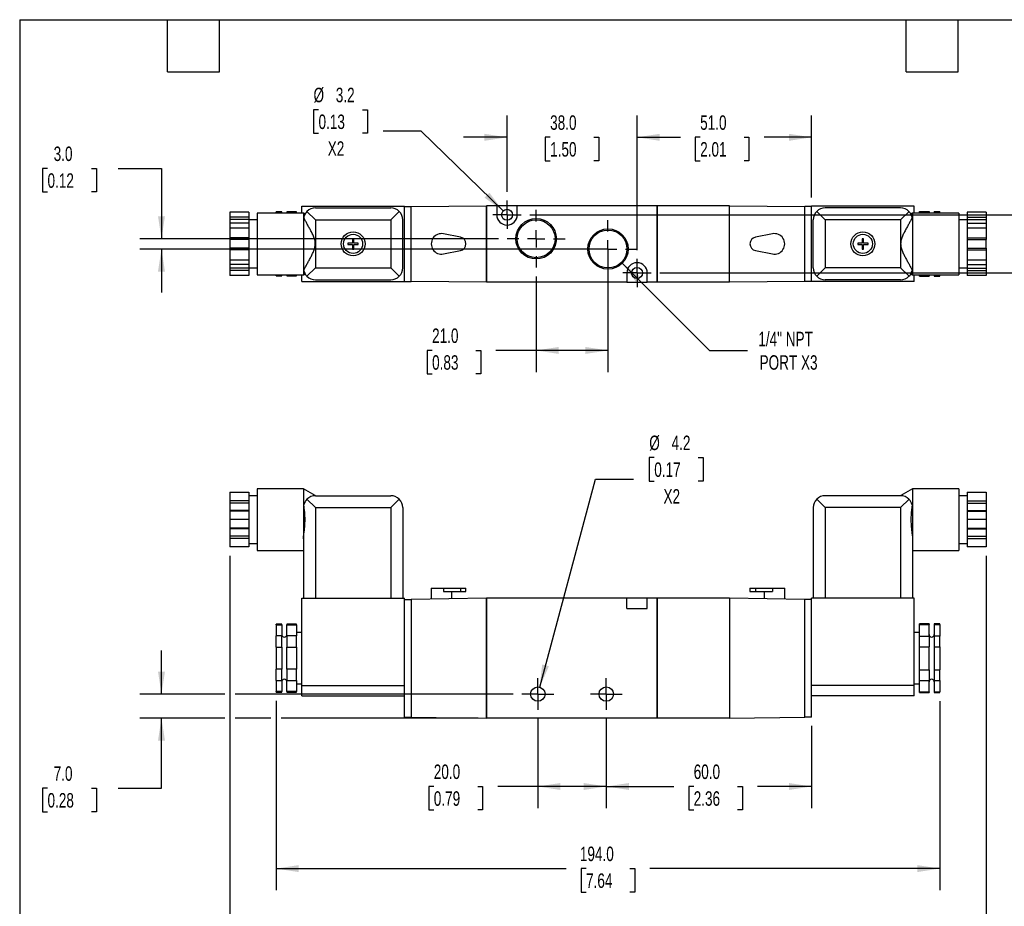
# Model space of a CAD drawing. Header units: millimetres. Extents: x 13 to 546, y 13 to 419.
# Tile 2 of 3: x 13 to 300, y 160 to 419. Entities that reach past the tile are written whole.
import ezdxf

# ---------------------------------------------------------------- set-up
doc = ezdxf.new("R2010")
doc.units = ezdxf.units.MM
doc.header["$LTSCALE"] = 2
doc.linetypes.add('SLD-Center', pattern=[19.05, 15.24, -1.27, 1.27, -1.27])
doc.linetypes.add('SLD-Solid', pattern=[0])
doc.layers.add('CENTER', color=40, linetype='SLD-Center')
doc.layers.add('DIMENSIONS', color=140, linetype='SLD-Solid', lineweight=25)
doc.layers.add('TEXT', color=140, linetype='SLD-Solid', lineweight=25)
doc.styles.add('SLDTEXTSTYLE0', font='TXT', dxfattribs={"width": 0.7})
doc.dimstyles.new('SLDDIMSTYLE0', dxfattribs={"dimtxt": 4.316016, "dimasz": 6.604, "dimexe": 0, "dimexo": 0.0625, "dimgap": 1.079004, "dimtad": 0, "dimtih": 1, "dimtoh": 1, "dimdec": 1, "dimrnd": 1e-09, "dimzin": 4, "dimdsep": 46, "dimtxsty": 'SLDTEXTSTYLE0', "dimsah": 1, "dimcen": 0.09, "dimadec": 0, "dimazin": 1, "dimtfac": 1, "dimtdec": 1, "dimtofl": 0, "dimtmove": 0, "dimatfit": 3, "dimfxl": 0, "dimfrac": 2, "dimtolj": 1, "dimtzin": 12, "dimarcsym": 0})
doc.dimstyles.new('SLDDIMSTYLE1', dxfattribs={"dimtxt": 4.316016, "dimasz": 6.604, "dimexe": 0, "dimexo": 0.0625, "dimgap": 1.079004, "dimtad": 0, "dimtih": 1, "dimtoh": 1, "dimdec": 1, "dimrnd": 1e-09, "dimzin": 12, "dimdsep": 46, "dimtxsty": 'SLDTEXTSTYLE0', "dimsah": 1, "dimcen": 0, "dimadec": 0, "dimazin": 3, "dimtfac": 1, "dimtdec": 1, "dimtofl": 0, "dimtmove": 0, "dimatfit": 3, "dimfxl": 0, "dimfrac": 2, "dimtolj": 1, "dimtzin": 12, "dimarcsym": 0})
doc.dimstyles.new('SLDDIMSTYLE2', dxfattribs={"dimtxt": 4.316016, "dimasz": 6.604, "dimexe": 0, "dimexo": 0.0625, "dimgap": 1.079004, "dimtad": 0, "dimtih": 1, "dimtoh": 1, "dimdec": 1, "dimrnd": 1e-09, "dimzin": 4, "dimdsep": 46, "dimtxsty": 'SLDTEXTSTYLE0', "dimsah": 1, "dimcen": 0.09, "dimadec": 0, "dimazin": 1, "dimtfac": 1, "dimtdec": 1, "dimtmove": 0, "dimatfit": 0, "dimfxl": 0, "dimfrac": 2, "dimtolj": 1, "dimtzin": 12, "dimarcsym": 0})
doc.dimstyles.new('SLDDIMSTYLE4', dxfattribs={"dimtxt": 4.316016, "dimasz": 6.604, "dimexe": 0, "dimexo": 0.0625, "dimgap": 1.079004, "dimtad": 0, "dimtih": 1, "dimtoh": 1, "dimdec": 1, "dimrnd": 1e-09, "dimzin": 12, "dimdsep": 46, "dimtxsty": 'SLDTEXTSTYLE0', "dimsah": 1, "dimcen": 0, "dimadec": 0, "dimazin": 3, "dimtfac": 1, "dimtdec": 1, "dimtofl": 0, "dimtmove": 0, "dimatfit": 3, "dimfxl": 0, "dimfrac": 2, "dimtolj": 1, "dimtzin": 12, "dimarcsym": 0})

# ---------------------------------------------------------------- blocks, each defined once
blk = doc.blocks.new('_D')
at = {"layer": 'DIMENSIONS'}
for p, q in [((164.14, 214.79), (164.14, 188.62)), ((184.14, 214.79), (184.14, 188.62)), ((133.73, 194.97), (132.28, 194.97)), ((132.28, 194.97), (132.28, 188.11)), ((146.56, 194.97), (148.01, 194.97)), ((148.01, 194.97), (148.01, 188.11)), ((164.14, 194.97), (152.41, 194.97)), ((184.14, 194.97), (164.14, 194.97)), ((132.28, 188.11), (133.73, 188.11)), ((148.01, 188.11), (146.56, 188.11))]:
    blk.add_line(p, q, dxfattribs=at)
for points in [[(164.14, 194.97), (170.74, 193.95), (170.74, 195.98)], [(184.14, 194.97), (177.54, 195.98), (177.54, 193.95)]]:
    blk.add_solid(points, dxfattribs=at)
at = {"layer": 'DIMENSIONS', "char_height": 4.233, "attachment_point": 1, "style": 'SLDTEXTSTYLE0'}
for s, insert in [('20.0', (133.73, 201.39)), ('0.79', (133.73, 193.56))]:
    blk.add_mtext(s, dxfattribs=dict(at, insert=insert))
blk = doc.blocks.new('_D_1')
at = {"layer": 'DIMENSIONS'}
for p, q in [((184.14, 214.79), (184.14, 188.62)), ((244.14, 212.73), (244.14, 188.62)), ((184.14, 194.97), (203.84, 194.97)), ((209.69, 194.97), (208.24, 194.97)), ((208.24, 194.97), (208.24, 188.11)), ((222.51, 194.97), (223.96, 194.97)), ((223.96, 194.97), (223.96, 188.11)), ((244.14, 194.97), (228.36, 194.97)), ((208.24, 188.11), (209.69, 188.11)), ((223.96, 188.11), (222.51, 188.11))]:
    blk.add_line(p, q, dxfattribs=at)
for points in [[(184.14, 194.97), (190.74, 193.95), (190.74, 195.98)], [(244.14, 194.97), (237.54, 195.98), (237.54, 193.95)]]:
    blk.add_solid(points, dxfattribs=at)
at = {"layer": 'DIMENSIONS', "char_height": 4.233, "attachment_point": 1, "style": 'SLDTEXTSTYLE0'}
for s, insert in [('60.0', (209.69, 201.39)), ('2.36', (209.69, 193.56))]:
    blk.add_mtext(s, dxfattribs=dict(at, insert=insert))
blk = doc.blocks.new('_D_2')
at = {"layer": 'DIMENSIONS'}
for p, q in [((74.14, 262.43), (74.14, 137.04)), ((295.14, 262.43), (295.14, 137.04)), ((74.14, 143.39), (176.63, 143.39)), ((182.48, 143.39), (181.03, 143.39)), ((181.03, 143.39), (181.03, 136.53)), ((195.3, 143.39), (196.75, 143.39)), ((196.75, 143.39), (196.75, 136.53)), ((295.14, 143.39), (201.15, 143.39)), ((181.03, 136.53), (182.48, 136.53)), ((196.75, 136.53), (195.3, 136.53))]:
    blk.add_line(p, q, dxfattribs=at)
for points in [[(74.14, 143.39), (80.74, 142.37), (80.74, 144.4)], [(295.14, 143.39), (288.54, 144.4), (288.54, 142.37)]]:
    blk.add_solid(points, dxfattribs=at)
at = {"layer": 'DIMENSIONS', "char_height": 4.233, "attachment_point": 1, "style": 'SLDTEXTSTYLE0'}
for s, insert in [('221.0', (180.68, 149.81)), ('8.70', (182.48, 141.99))]:
    blk.add_mtext(s, dxfattribs=dict(at, insert=insert))
blk = doc.blocks.new('_D_3')
at = {"layer": 'DIMENSIONS'}
for p, q in [((198.17, 291.11), (196.72, 291.11)), ((196.72, 291.11), (196.72, 284.25)), ((211, 291.11), (212.45, 291.11)), ((212.45, 291.11), (212.45, 284.25)), ((164.68, 223.99), (180.99, 284.84)), ((180.99, 284.84), (192.1, 284.84)), ((196.72, 284.25), (198.17, 284.25)), ((212.45, 284.25), (211, 284.25))]:
    blk.add_line(p, q, dxfattribs=at)
blk.add_solid([(164.68, 223.99), (167.37, 230.11), (165.41, 230.64)], dxfattribs=at)
at = {"layer": 'DIMENSIONS', "char_height": 4.233, "attachment_point": 1, "style": 'SLDTEXTSTYLE0'}
for s, insert in [('%%c', (196.71, 297.53)), ('4.2', (203.23, 297.53)), ('0.17', (198.17, 289.7)), ('X2', (200.86, 281.88))]:
    blk.add_mtext(s, dxfattribs=dict(at, insert=insert))
blk = doc.blocks.new('_D_4')
at = {"layer": 'DIMENSIONS'}
for p, q in [((54.14, 221.97), (54.14, 234.67)), ((72.62, 221.97), (47.79, 221.97)), ((156.96, 221.97), (75.66, 221.97)), ((72.62, 214.97), (47.79, 214.97)), ((54.14, 194.44), (54.14, 214.97)), ((86.12, 214.97), (75.66, 214.97)), ((146.7, 214.97), (89.16, 214.97)), ((20.83, 194.44), (19.38, 194.44)), ((19.38, 194.44), (19.38, 187.58)), ((33.66, 194.44), (35.11, 194.44)), ((35.11, 194.44), (35.11, 187.58)), ((41.44, 194.44), (54.14, 194.44)), ((19.38, 187.58), (20.83, 187.58)), ((35.11, 187.58), (33.66, 187.58))]:
    blk.add_line(p, q, dxfattribs=at)
for points in [[(54.14, 221.97), (55.16, 228.57), (53.12, 228.57)], [(54.14, 214.97), (53.12, 208.36), (55.16, 208.36)]]:
    blk.add_solid(points, dxfattribs=at)
at = {"layer": 'DIMENSIONS', "char_height": 4.233, "attachment_point": 1, "style": 'SLDTEXTSTYLE0'}
for s, insert in [('7.0', (22.63, 200.86)), ('0.28', (20.83, 193.04))]:
    blk.add_mtext(s, dxfattribs=dict(at, insert=insert))
blk = doc.blocks.new('_D_5')
at = {"layer": 'DIMENSIONS'}
for p, q in [((87.64, 220.03), (87.64, 164.62)), ((281.64, 219.93), (281.64, 164.62)), ((87.64, 170.97), (172.38, 170.97)), ((178.23, 170.97), (176.78, 170.97)), ((176.78, 170.97), (176.78, 164.11)), ((191.05, 170.97), (192.5, 170.97)), ((192.5, 170.97), (192.5, 164.11)), ((281.64, 170.97), (196.9, 170.97)), ((176.78, 164.11), (178.23, 164.11)), ((192.5, 164.11), (191.05, 164.11))]:
    blk.add_line(p, q, dxfattribs=at)
for points in [[(87.64, 170.97), (94.24, 169.95), (94.24, 171.98)], [(281.64, 170.97), (275.04, 171.98), (275.04, 169.95)]]:
    blk.add_solid(points, dxfattribs=at)
at = {"layer": 'DIMENSIONS', "char_height": 4.233, "attachment_point": 1, "style": 'SLDTEXTSTYLE0'}
for s, insert in [('194.0', (176.43, 177.39)), ('7.64', (178.23, 169.56))]:
    blk.add_mtext(s, dxfattribs=dict(at, insert=insert))
blk = doc.blocks.new('SW_CENTERMARKSYMBOL_0')
at = {"layer": 'CENTER', "color": 0}
for p, q in [((0, 2.54), (0, 4.64)), ((-2.54, 0), (-4.64, 0)), ((0, 0), (-2.54, 0)), ((0, 0), (0, 2.54)), ((0, 0), (0, -2.54)), ((0, 0), (2.54, 0)), ((2.54, 0), (4.64, 0)), ((0, -2.54), (0, -4.64))]:
    blk.add_line(p, q, dxfattribs=at)
blk = doc.blocks.new('SW_CENTERMARKSYMBOL_1')
at = {"layer": 'CENTER', "color": 0}
for p, q in [((0, 2.54), (0, 4.64)), ((-2.54, 0), (-4.64, 0)), ((0, 0), (-2.54, 0)), ((0, 0), (0, 2.54)), ((0, 0), (0, -2.54)), ((0, 0), (2.54, 0)), ((2.54, 0), (4.64, 0)), ((0, -2.54), (0, -4.64))]:
    blk.add_line(p, q, dxfattribs=at)
blk = doc.blocks.new('_D_9')
at = {"layer": 'DIMENSIONS'}
for p, q in [((20.83, 375.6), (19.38, 375.6)), ((19.38, 375.6), (19.38, 368.74)), ((33.66, 375.6), (35.11, 375.6)), ((35.11, 375.6), (35.11, 368.74)), ((41.44, 375.6), (54.14, 375.6)), ((54.14, 375.6), (54.14, 355.07)), ((19.38, 368.74), (20.83, 368.74)), ((35.11, 368.74), (33.66, 368.74)), ((152.65, 355.07), (47.79, 355.07)), ((182.1, 352.07), (47.79, 352.07)), ((54.14, 352.07), (54.14, 339.37))]:
    blk.add_line(p, q, dxfattribs=at)
for points in [[(54.14, 355.07), (55.16, 361.67), (53.12, 361.67)], [(54.14, 352.07), (53.12, 345.47), (55.16, 345.47)]]:
    blk.add_solid(points, dxfattribs=at)
at = {"layer": 'DIMENSIONS', "char_height": 4.233, "attachment_point": 1, "style": 'SLDTEXTSTYLE0'}
for s, insert in [('3.0', (22.63, 382.02)), ('0.12', (20.83, 374.19))]:
    blk.add_mtext(s, dxfattribs=dict(at, insert=insert))
blk = doc.blocks.new('_D_10')
at = {"layer": 'DIMENSIONS'}
for p, q in [((327.84, 378.23), (315.14, 378.23)), ((315.14, 378.23), (315.14, 362.07)), ((335.62, 378.23), (334.17, 378.23)), ((334.17, 378.23), (334.17, 371.37)), ((348.45, 378.23), (349.9, 378.23)), ((349.9, 378.23), (349.9, 371.37)), ((334.17, 371.37), (335.62, 371.37)), ((349.9, 371.37), (348.45, 371.37)), ((161.82, 362.07), (321.49, 362.07)), ((315.14, 362.07), (315.14, 345.07)), ((199.82, 345.07), (321.49, 345.07))]:
    blk.add_line(p, q, dxfattribs=at)
for points in [[(315.14, 362.07), (314.12, 355.47), (316.16, 355.47)], [(315.14, 345.07), (316.16, 351.67), (314.12, 351.67)]]:
    blk.add_solid(points, dxfattribs=at)
at = {"layer": 'DIMENSIONS', "char_height": 4.233, "attachment_point": 1, "style": 'SLDTEXTSTYLE0'}
for s, insert in [('17.0', (335.62, 384.65)), ('0.67', (335.62, 376.83))]:
    blk.add_mtext(s, dxfattribs=dict(at, insert=insert))
blk = doc.blocks.new('_D_11')
at = {"layer": 'DIMENSIONS'}
for p, q in [((184.64, 349.53), (184.64, 316.07)), ((163.64, 344.08), (163.64, 316.07)), ((133.23, 322.42), (131.78, 322.42)), ((131.78, 322.42), (131.78, 315.56)), ((146.06, 322.42), (147.51, 322.42)), ((147.51, 322.42), (147.51, 315.56)), ((163.64, 322.42), (151.91, 322.42)), ((184.64, 322.42), (163.64, 322.42)), ((131.78, 315.56), (133.23, 315.56)), ((147.51, 315.56), (146.06, 315.56))]:
    blk.add_line(p, q, dxfattribs=at)
for points in [[(163.64, 322.42), (170.24, 321.4), (170.24, 323.44)], [(184.64, 322.42), (178.04, 323.44), (178.04, 321.4)]]:
    blk.add_solid(points, dxfattribs=at)
at = {"layer": 'DIMENSIONS', "char_height": 4.233, "attachment_point": 1, "style": 'SLDTEXTSTYLE0'}
for s, insert in [('21.0', (133.23, 328.84)), ('0.83', (133.23, 321.02))]:
    blk.add_mtext(s, dxfattribs=dict(at, insert=insert))
blk = doc.blocks.new('_D_12')
at = {"layer": 'DIMENSIONS'}
for p, q in [((155.14, 368.75), (155.14, 391.07)), ((193.14, 351.75), (193.14, 391.07)), ((155.14, 384.72), (142.44, 384.72)), ((167.73, 384.72), (166.28, 384.72)), ((166.28, 384.72), (166.28, 377.86)), ((180.55, 384.72), (182, 384.72)), ((182, 384.72), (182, 377.86)), ((193.14, 384.72), (205.84, 384.72)), ((166.28, 377.86), (167.73, 377.86)), ((182, 377.86), (180.55, 377.86))]:
    blk.add_line(p, q, dxfattribs=at)
for points in [[(155.14, 384.72), (148.54, 385.74), (148.54, 383.7)], [(193.14, 384.72), (199.74, 383.7), (199.74, 385.74)]]:
    blk.add_solid(points, dxfattribs=at)
at = {"layer": 'DIMENSIONS', "char_height": 4.233, "attachment_point": 1, "style": 'SLDTEXTSTYLE0'}
for s, insert in [('38.0', (167.73, 391.14)), ('1.50', (167.73, 383.32))]:
    blk.add_mtext(s, dxfattribs=dict(at, insert=insert))
blk = doc.blocks.new('_D_13')
at = {"layer": 'DIMENSIONS'}
for p, q in [((193.14, 351.75), (193.14, 391.07)), ((244.14, 367.11), (244.14, 391.07)), ((193.14, 384.72), (205.73, 384.72)), ((211.58, 384.72), (210.13, 384.72)), ((210.13, 384.72), (210.13, 377.86)), ((224.41, 384.72), (225.85, 384.72)), ((225.85, 384.72), (225.85, 377.86)), ((244.14, 384.72), (230.25, 384.72)), ((210.13, 377.86), (211.58, 377.86)), ((225.85, 377.86), (224.41, 377.86))]:
    blk.add_line(p, q, dxfattribs=at)
for points in [[(193.14, 384.72), (199.74, 383.7), (199.74, 385.74)], [(244.14, 384.72), (237.54, 385.74), (237.54, 383.7)]]:
    blk.add_solid(points, dxfattribs=at)
at = {"layer": 'DIMENSIONS', "char_height": 4.233, "attachment_point": 1, "style": 'SLDTEXTSTYLE0'}
for s, insert in [('51.0', (211.58, 391.14)), ('2.01', (211.58, 383.32))]:
    blk.add_mtext(s, dxfattribs=dict(at, insert=insert))
blk = doc.blocks.new('_D_14')
at = {"layer": 'DIMENSIONS'}
for p, q in [((188.82, 347.89), (214.29, 322.42)), ((214.29, 322.42), (225.4, 322.42))]:
    blk.add_line(p, q, dxfattribs=at)
blk.add_solid([(188.82, 347.89), (192.77, 342.5), (194.21, 343.94)], dxfattribs=at)
at = {"layer": 'DIMENSIONS', "char_height": 4.233, "attachment_point": 1, "style": 'SLDTEXTSTYLE0'}
for s, insert in [('1/4" NPT', (228.58, 327.88)), ('PORT X3', (228.94, 321.02))]:
    blk.add_mtext(s, dxfattribs=dict(at, insert=insert))
blk = doc.blocks.new('_D_15')
at = {"layer": 'DIMENSIONS'}
for p, q in [((100.04, 392.78), (98.59, 392.78)), ((98.59, 392.78), (98.59, 385.92)), ((112.87, 392.78), (114.32, 392.78)), ((114.32, 392.78), (114.32, 385.92)), ((98.59, 385.92), (100.04, 385.92)), ((114.32, 385.92), (112.87, 385.92)), ((130.05, 386.52), (118.94, 386.52)), ((153.99, 363.19), (130.05, 386.52))]:
    blk.add_line(p, q, dxfattribs=at)
blk.add_solid([(153.99, 363.19), (149.97, 368.52), (148.56, 367.07)], dxfattribs=at)
at = {"layer": 'DIMENSIONS', "char_height": 4.233, "attachment_point": 1, "style": 'SLDTEXTSTYLE0'}
for s, insert in [('%%c', (98.58, 399.21)), ('3.2', (105.09, 399.21)), ('0.13', (100.04, 391.38)), ('X2', (102.73, 383.55))]:
    blk.add_mtext(s, dxfattribs=dict(at, insert=insert))
blk = doc.blocks.new('SW_CENTERMARKSYMBOL_4')
at = {"layer": 'CENTER', "color": 0}
for p, q in [((0, 2.54), (0, 4.14)), ((-2.54, 0), (-4.14, 0)), ((0, 0), (-2.54, 0)), ((0, 0), (0, 2.54)), ((0, 0), (0, -2.54)), ((0, 0), (2.54, 0)), ((2.54, 0), (4.14, 0)), ((0, -2.54), (0, -4.14))]:
    blk.add_line(p, q, dxfattribs=at)
blk = doc.blocks.new('SW_CENTERMARKSYMBOL_5')
at = {"layer": 'CENTER', "color": 0}
for p, q in [((0, 2.54), (0, 4.14)), ((-2.54, 0), (-4.14, 0)), ((0, 0), (-2.54, 0)), ((0, 0), (0, 2.54)), ((0, 0), (0, -2.54)), ((0, 0), (2.54, 0)), ((2.54, 0), (4.14, 0)), ((0, -2.54), (0, -4.14))]:
    blk.add_line(p, q, dxfattribs=at)
blk = doc.blocks.new('SW_CENTERMARKSYMBOL_6')
at = {"layer": 'CENTER', "color": 0}
for p, q in [((0, 5.08), (0, 8.45)), ((-5.08, 0), (-8.45, 0)), ((0, 0), (-2.54, 0)), ((0, 0), (0, 2.54)), ((0, 0), (0, -2.54)), ((0, 0), (2.54, 0)), ((5.08, 0), (8.45, 0)), ((0, -5.08), (0, -8.45))]:
    blk.add_line(p, q, dxfattribs=at)
blk = doc.blocks.new('SW_CENTERMARKSYMBOL_7')
at = {"layer": 'CENTER', "color": 0}
for p, q in [((0, 5.08), (0, 8.45)), ((-5.08, 0), (-8.45, 0)), ((0, 0), (-2.54, 0)), ((0, 0), (0, 2.54)), ((0, 0), (0, -2.54)), ((0, 0), (2.54, 0)), ((5.08, 0), (8.45, 0)), ((0, -5.08), (0, -8.45))]:
    blk.add_line(p, q, dxfattribs=at)

msp = doc.modelspace()

# ---------------------------------------------------------------- linework, layer by layer
for p, q in [((79.64, 362.81), (74.14, 362.81)), ((74.14, 362.81), (74.14, 361.37)), ((79.64, 362.81), (79.64, 361.37)), ((89.29, 362.93), (87.64, 362.93)), ((87.64, 362.57), (87.64, 362.93)), ((89.29, 362.57), (89.29, 362.93)), ((93.64, 362.93), (90.79, 362.93)), ((90.79, 362.93), (90.79, 362.57)), ((93.64, 362.57), (93.64, 362.93)), ((95.14, 362.57), (95.14, 364.57)), ((95.14, 364.57), (125.14, 364.57)), ((99.14, 360.57), (96.67, 363.04)), ((99.14, 364.07), (121.14, 364.07)), ((123.62, 363.04), (121.14, 360.57)), ((125.14, 342.57), (125.14, 364.57)), ((125.14, 364.52), (127.14, 364.52)), ((127.14, 364.52), (149.14, 364.72)), ((127.14, 342.62), (127.14, 364.52)), ((149.14, 342.42), (149.14, 364.72)), ((149.24, 364.67), (149.14, 364.67)), ((152.14, 364.72), (149.24, 364.72)), ((149.24, 342.42), (149.24, 364.72)), ((152.14, 364.72), (152.14, 362.07)), ((158.14, 364.72), (152.14, 364.72)), ((199.04, 364.72), (158.14, 364.72)), ((158.14, 362.07), (158.14, 364.72)), ((199.04, 342.42), (199.04, 364.72)), ((199.04, 364.67), (199.14, 364.67)), ((220.14, 364.72), (199.14, 364.72)), ((199.14, 342.42), (199.14, 364.72)), ((220.14, 342.42), (220.14, 364.72)), ((220.14, 364.72), (242.14, 364.52)), ((242.14, 342.62), (242.14, 364.52)), ((244.14, 364.52), (242.14, 364.52)), ((274.14, 364.57), (244.14, 364.57)), ((244.14, 342.57), (244.14, 364.57)), ((245.67, 363.04), (248.14, 360.57)), ((270.14, 364.07), (248.14, 364.07)), ((270.14, 360.57), (272.62, 363.04)), ((274.14, 362.57), (274.14, 364.57)), ((275.64, 362.99), (278.49, 362.99)), ((275.64, 362.57), (275.64, 362.99)), ((278.49, 362.99), (278.49, 362.57)), ((279.99, 362.99), (281.64, 362.99)), ((279.99, 362.99), (279.99, 362.57)), ((281.64, 362.57), (281.64, 362.99)), ((295.14, 362.81), (289.64, 362.81)), ((289.64, 362.81), (289.64, 361.37)), ((295.14, 362.81), (295.14, 361.37)), ((79.64, 361.37), (74.14, 361.37)), ((74.14, 361.37), (74.14, 360.69)), ((79.64, 360.69), (74.14, 360.69)), ((74.14, 360.69), (74.14, 359.62)), ((79.64, 361.37), (79.64, 360.69)), ((79.64, 360.69), (79.64, 359.62)), ((82.14, 360.57), (79.64, 360.57)), ((95.64, 362.57), (82.14, 362.57)), ((82.14, 362.57), (82.14, 344.57)), ((96.1, 362.3), (95.64, 362.57)), ((95.64, 362.57), (95.64, 344.57)), ((99.14, 360.57), (121.14, 360.57)), ((99.14, 360.57), (99.14, 346.57)), ((121.14, 360.57), (121.14, 346.57)), ((124.64, 346.57), (124.64, 360.57)), ((244.64, 346.57), (244.64, 360.57)), ((270.14, 360.57), (248.14, 360.57)), ((248.14, 360.57), (248.14, 346.57)), ((270.14, 360.57), (270.14, 346.57)), ((273.64, 362.57), (273.18, 362.3)), ((287.14, 362.57), (273.64, 362.57)), ((273.64, 362.57), (273.64, 344.57)), ((287.14, 362.57), (287.14, 344.57)), ((289.64, 360.57), (287.14, 360.57)), ((289.64, 361.37), (295.14, 361.37)), ((289.64, 361.37), (289.64, 360.69)), ((289.64, 360.69), (295.14, 360.69)), ((289.64, 360.69), (289.64, 359.62)), ((295.14, 361.37), (295.14, 360.69)), ((295.14, 360.69), (295.14, 359.62)), ((79.64, 359.62), (74.14, 359.62)), ((74.14, 359.62), (74.14, 358.19)), ((79.64, 358.19), (74.14, 358.19)), ((74.14, 358.19), (74.14, 355.32)), ((79.64, 359.62), (79.64, 358.19)), ((79.64, 358.19), (79.64, 355.32)), ((289.64, 359.62), (295.14, 359.62)), ((289.64, 359.62), (289.64, 358.19)), ((295.14, 358.19), (289.64, 358.19)), ((289.64, 358.19), (289.64, 355.32)), ((295.14, 359.62), (295.14, 358.19)), ((295.14, 358.19), (295.14, 355.32)), ((79.64, 355.32), (74.14, 355.32)), ((74.14, 355.32), (74.14, 354.82)), ((79.64, 354.82), (74.14, 354.82)), ((74.14, 354.82), (74.14, 352.32)), ((79.64, 355.32), (79.64, 354.82)), ((79.64, 354.82), (79.64, 352.32)), ((109.94, 355.07), (109.94, 353.77)), ((110.34, 355.07), (109.94, 355.07)), ((110.34, 353.77), (110.34, 355.07)), ((141.53, 355.53), (136.57, 356.51)), ((232.71, 356.51), (227.75, 355.53)), ((259.34, 355.07), (258.94, 355.07)), ((258.94, 355.07), (258.94, 353.77)), ((259.34, 353.77), (259.34, 355.07)), ((289.64, 355.32), (295.14, 355.32)), ((289.64, 355.32), (289.64, 354.82)), ((289.64, 354.82), (295.14, 354.82)), ((289.64, 354.82), (289.64, 352.32)), ((295.14, 355.32), (295.14, 354.82)), ((295.14, 352.32), (295.14, 354.82)), ((79.64, 352.32), (74.14, 352.32)), ((74.14, 352.32), (74.14, 351.82)), ((79.64, 351.82), (74.14, 351.82)), ((74.14, 351.82), (74.14, 348.95)), ((79.64, 352.32), (79.64, 351.82)), ((79.64, 351.82), (79.64, 348.95)), ((109.94, 353.77), (108.64, 353.77)), ((108.64, 353.77), (108.64, 353.37)), ((108.64, 353.37), (109.94, 353.37)), ((109.94, 353.37), (109.94, 352.07)), ((109.94, 352.07), (110.34, 352.07)), ((111.64, 353.77), (110.34, 353.77)), ((110.34, 352.07), (110.34, 353.37)), ((110.34, 353.37), (111.64, 353.37)), ((111.64, 353.37), (111.64, 353.77)), ((136.57, 350.63), (141.53, 351.61)), ((227.75, 351.61), (232.71, 350.63)), ((258.94, 353.77), (257.64, 353.77)), ((257.64, 353.77), (257.64, 353.37)), ((257.64, 353.37), (258.94, 353.37)), ((258.94, 353.37), (258.94, 352.07)), ((258.94, 352.07), (259.34, 352.07)), ((260.64, 353.77), (259.34, 353.77)), ((259.34, 352.07), (259.34, 353.37)), ((259.34, 353.37), (260.64, 353.37)), ((260.64, 353.37), (260.64, 353.77)), ((289.64, 352.32), (295.14, 352.32)), ((289.64, 352.32), (289.64, 351.82)), ((289.64, 351.82), (295.14, 351.82)), ((289.64, 351.82), (289.64, 348.95)), ((295.14, 352.32), (295.14, 351.82)), ((295.14, 351.82), (295.14, 348.95)), ((74.14, 348.95), (79.64, 348.95)), ((74.14, 348.95), (74.14, 347.52)), ((79.64, 348.95), (79.64, 347.52)), ((289.64, 348.95), (295.14, 348.95)), ((289.64, 348.95), (289.64, 347.52)), ((295.14, 348.95), (295.14, 347.52)), ((79.64, 347.52), (74.14, 347.52)), ((74.14, 347.52), (74.14, 346.45)), ((79.64, 346.45), (74.14, 346.45)), ((74.14, 346.45), (74.14, 345.77)), ((79.64, 345.77), (74.14, 345.77)), ((74.14, 345.77), (74.14, 344.33)), ((79.64, 347.52), (79.64, 346.45)), ((79.64, 346.57), (82.14, 346.57)), ((79.64, 346.45), (79.64, 345.77)), ((79.64, 345.77), (79.64, 344.33)), ((96.67, 344.09), (99.14, 346.57)), ((99.14, 346.57), (121.14, 346.57)), ((121.14, 346.57), (123.62, 344.09)), ((248.14, 346.57), (245.67, 344.09)), ((270.14, 346.57), (248.14, 346.57)), ((272.62, 344.09), (270.14, 346.57)), ((287.14, 346.57), (289.64, 346.57)), ((289.64, 347.52), (295.14, 347.52)), ((289.64, 347.52), (289.64, 346.45)), ((289.64, 346.45), (295.14, 346.45)), ((289.64, 346.45), (289.64, 345.77)), ((289.64, 345.77), (295.14, 345.77)), ((289.64, 345.77), (289.64, 344.33)), ((295.14, 347.52), (295.14, 346.45)), ((295.14, 346.45), (295.14, 345.77)), ((295.14, 345.77), (295.14, 344.33)), ((79.64, 344.33), (74.14, 344.33)), ((82.14, 344.57), (95.64, 344.57)), ((87.64, 344.21), (87.64, 344.57)), ((87.64, 344.21), (89.29, 344.21)), ((89.29, 344.21), (87.64, 344.21)), ((89.29, 344.21), (89.29, 344.57)), ((90.79, 344.57), (90.79, 344.21)), ((90.79, 344.21), (93.64, 344.21)), ((93.64, 344.21), (90.79, 344.21)), ((93.64, 344.21), (93.64, 344.57)), ((95.14, 342.57), (95.14, 344.57)), ((95.14, 342.57), (125.14, 342.57)), ((95.64, 344.57), (96.1, 344.84)), ((99.14, 343.07), (121.14, 343.07)), ((125.14, 342.62), (127.14, 342.62)), ((149.14, 342.42), (127.14, 342.62)), ((149.24, 342.47), (149.14, 342.47)), ((190.14, 345.07), (190.14, 342.42)), ((196.14, 342.42), (196.14, 345.07)), ((199.04, 342.47), (199.14, 342.47)), ((242.14, 342.62), (220.14, 342.42)), ((244.14, 342.62), (242.14, 342.62)), ((274.14, 342.57), (244.14, 342.57)), ((270.14, 343.07), (248.14, 343.07)), ((273.18, 344.84), (273.64, 344.57)), ((273.64, 344.57), (287.14, 344.57)), ((274.14, 342.57), (274.14, 344.57)), ((275.64, 344.15), (275.64, 344.57)), ((275.64, 344.15), (278.49, 344.15)), ((275.64, 344.15), (278.49, 344.15)), ((278.49, 344.57), (278.49, 344.15)), ((279.99, 344.57), (279.99, 344.15)), ((279.99, 344.15), (281.64, 344.15)), ((279.99, 344.15), (281.64, 344.15)), ((281.64, 344.15), (281.64, 344.57)), ((295.14, 344.33), (289.64, 344.33)), ((190.14, 342.42), (149.24, 342.42)), ((190.14, 342.42), (196.14, 342.42)), ((199.04, 342.42), (196.14, 342.42)), ((220.14, 342.42), (199.14, 342.42)), ((74.14, 280.97), (79.64, 280.97)), ((74.14, 280.97), (74.14, 278.48)), ((79.64, 280.97), (79.64, 278.48)), ((82.14, 279.97), (79.64, 279.97)), ((95.64, 281.97), (82.14, 281.97)), ((82.14, 281.97), (82.14, 263.97)), ((99.07, 279.99), (95.64, 281.97)), ((95.64, 281.97), (95.64, 267.31)), ((99.14, 279.97), (121.14, 279.97)), ((270.14, 279.97), (248.14, 279.97)), ((273.64, 281.97), (270.21, 279.99)), ((287.14, 281.97), (273.64, 281.97)), ((273.64, 281.97), (273.64, 267.31)), ((287.14, 281.97), (287.14, 263.97)), ((289.64, 279.97), (287.14, 279.97)), ((289.64, 280.97), (295.14, 280.97)), ((289.64, 280.97), (289.64, 278.48)), ((295.14, 280.97), (295.14, 278.48)), ((79.64, 278.48), (74.14, 278.48)), ((74.14, 278.48), (74.14, 277.8)), ((79.64, 277.8), (74.14, 277.8)), ((74.14, 277.8), (74.14, 275.63)), ((79.64, 278.48), (79.64, 277.8)), ((79.64, 277.8), (79.64, 275.63)), ((99.14, 276.47), (96.67, 278.94)), ((99.14, 276.47), (121.14, 276.47)), ((99.14, 276.47), (99.14, 249.97)), ((123.62, 278.94), (121.14, 276.47)), ((121.14, 276.47), (121.14, 249.97)), ((124.64, 276.47), (124.64, 249.97)), ((244.64, 276.47), (244.64, 249.97)), ((245.67, 278.94), (248.14, 276.47)), ((270.14, 276.47), (248.14, 276.47)), ((248.14, 276.47), (248.14, 249.97)), ((270.14, 276.47), (272.62, 278.94)), ((270.14, 276.47), (270.14, 249.97)), ((289.64, 278.48), (295.14, 278.48)), ((289.64, 278.48), (289.64, 277.8)), ((289.64, 277.8), (295.14, 277.8)), ((289.64, 277.8), (289.64, 275.63)), ((295.14, 278.48), (295.14, 277.8)), ((295.14, 277.8), (295.14, 275.63)), ((79.64, 275.63), (74.14, 275.63)), ((74.14, 275.63), (74.14, 275.45)), ((74.14, 275.45), (74.14, 272.97)), ((79.64, 275.45), (74.14, 275.45)), ((79.64, 275.63), (79.64, 275.45)), ((79.64, 275.45), (79.64, 272.97)), ((289.64, 275.63), (295.14, 275.63)), ((289.64, 275.63), (289.64, 275.45)), ((289.64, 275.45), (289.64, 272.97)), ((289.64, 275.45), (295.14, 275.45)), ((295.14, 275.63), (295.14, 275.45)), ((295.14, 275.45), (295.14, 272.97)), ((74.14, 272.97), (74.14, 270.48)), ((79.64, 272.97), (74.14, 272.97)), ((79.64, 272.97), (79.64, 270.48)), ((289.64, 272.97), (289.64, 270.48)), ((295.14, 272.97), (289.64, 272.97)), ((295.14, 272.97), (295.14, 270.48)), ((79.64, 270.48), (74.14, 270.48)), ((74.14, 270.48), (74.14, 270.3)), ((79.64, 270.3), (74.14, 270.3)), ((74.14, 270.3), (74.14, 268.13)), ((79.64, 268.13), (74.14, 268.13)), ((74.14, 268.13), (74.14, 267.45)), ((79.64, 270.48), (79.64, 270.3)), ((79.64, 270.3), (79.64, 268.13)), ((79.64, 268.13), (79.64, 267.45)), ((289.64, 270.48), (295.14, 270.48)), ((289.64, 270.48), (289.64, 270.3)), ((289.64, 270.3), (295.14, 270.3)), ((289.64, 270.3), (289.64, 268.13)), ((289.64, 268.13), (295.14, 268.13)), ((289.64, 268.13), (289.64, 267.45)), ((295.14, 270.48), (295.14, 270.3)), ((295.14, 270.3), (295.14, 268.13)), ((295.14, 268.13), (295.14, 267.45)), ((79.64, 267.45), (74.14, 267.45)), ((74.14, 267.45), (74.14, 264.97)), ((79.64, 264.97), (74.14, 264.97)), ((79.64, 267.45), (79.64, 264.97)), ((79.64, 265.97), (82.14, 265.97)), ((95.64, 267.31), (95.64, 249.97)), ((273.64, 267.31), (273.64, 249.97)), ((287.14, 265.97), (289.64, 265.97)), ((289.64, 267.45), (295.14, 267.45)), ((289.64, 267.45), (289.64, 264.97)), ((295.14, 264.97), (289.64, 264.97)), ((295.14, 267.45), (295.14, 264.97)), ((82.14, 263.97), (95.64, 263.97)), ((273.64, 263.97), (287.14, 263.97)), ((132.99, 252.97), (132.99, 249.74)), ((132.99, 252.97), (136.57, 252.97)), ((136.57, 252.97), (136.57, 251.97)), ((136.57, 252.97), (141.53, 252.97)), ((136.57, 251.97), (141.53, 251.97)), ((138.99, 249.83), (138.99, 251.97)), ((141.53, 252.97), (141.53, 251.97)), ((141.53, 252.97), (143.14, 252.97)), ((141.53, 251.97), (143.14, 251.97)), ((143.14, 251.97), (143.14, 252.97)), ((226.14, 252.97), (226.14, 251.97)), ((226.14, 252.97), (227.75, 252.97)), ((226.14, 251.97), (227.75, 251.97)), ((227.75, 252.97), (227.75, 251.97)), ((227.75, 252.97), (232.71, 252.97)), ((227.75, 251.97), (232.71, 251.97)), ((230.29, 251.97), (230.29, 249.83)), ((232.71, 252.97), (232.71, 251.97)), ((232.71, 252.97), (236.29, 252.97)), ((236.29, 249.74), (236.29, 252.97)), ((95.14, 224.47), (95.14, 249.97)), ((95.14, 249.97), (125.14, 249.97)), ((125.14, 224.47), (125.14, 249.97)), ((125.14, 249.67), (127.14, 249.67)), ((149.14, 249.97), (127.14, 249.67)), ((127.14, 249.67), (127.14, 215.27)), ((149.14, 214.97), (149.14, 249.97)), ((149.24, 249.92), (149.14, 249.92)), ((149.24, 214.97), (149.24, 249.97)), ((190.14, 249.97), (149.24, 249.97)), ((190.14, 246.97), (190.14, 249.97)), ((196.14, 249.97), (190.14, 249.97)), ((196.14, 246.97), (196.14, 249.97)), ((199.04, 249.97), (196.14, 249.97)), ((199.04, 214.97), (199.04, 249.97)), ((199.04, 249.92), (199.14, 249.92)), ((199.14, 214.97), (199.14, 249.97)), ((220.14, 249.97), (199.14, 249.97)), ((220.14, 249.97), (220.14, 214.97)), ((242.14, 249.67), (220.14, 249.97)), ((242.14, 215.27), (242.14, 249.67)), ((244.14, 249.67), (242.14, 249.67)), ((244.14, 224.47), (244.14, 249.97)), ((274.14, 249.97), (244.14, 249.97)), ((274.14, 224.47), (274.14, 249.97)), ((190.14, 246.97), (196.14, 246.97)), ((89.29, 242.37), (87.64, 242.37)), ((87.64, 242.18), (87.64, 242.37)), ((87.64, 242.18), (89.29, 242.18)), ((87.64, 242.18), (87.64, 238.97)), ((89.29, 242.18), (89.29, 242.37)), ((89.29, 242.18), (89.29, 238.97)), ((93.64, 242.37), (90.79, 242.37)), ((90.79, 242.37), (90.79, 242.18)), ((90.79, 242.18), (93.64, 242.18)), ((90.79, 238.97), (90.79, 242.18)), ((93.64, 242.18), (93.64, 242.37)), ((93.64, 242.18), (93.64, 238.97)), ((278.49, 242.47), (275.64, 242.47)), ((275.64, 242.3), (275.64, 242.47)), ((275.64, 242.3), (278.49, 242.3)), ((275.64, 238.94), (275.64, 242.3)), ((278.49, 242.47), (278.49, 242.3)), ((278.49, 238.94), (278.49, 242.3)), ((281.64, 242.47), (279.99, 242.47)), ((279.99, 242.47), (279.99, 242.3)), ((279.99, 242.3), (281.64, 242.3)), ((279.99, 242.3), (279.99, 238.94)), ((281.64, 242.3), (281.64, 242.47)), ((281.64, 242.3), (281.64, 238.94)), ((89.29, 238.97), (87.64, 238.97)), ((87.64, 235.68), (87.64, 238.97)), ((89.29, 235.68), (89.29, 238.97)), ((93.64, 238.97), (90.79, 238.97)), ((90.79, 238.97), (90.79, 235.68)), ((95.14, 239.97), (93.64, 239.97)), ((93.64, 235.68), (93.64, 238.97)), ((275.64, 239.97), (274.14, 239.97)), ((275.64, 238.94), (278.49, 238.94)), ((275.64, 235.83), (275.64, 238.94)), ((278.49, 238.94), (278.49, 235.83)), ((281.64, 238.94), (279.99, 238.94)), ((279.99, 238.94), (279.99, 235.83)), ((281.64, 235.83), (281.64, 238.94)), ((87.64, 235.68), (87.64, 229.25)), ((87.64, 235.68), (89.29, 235.68)), ((89.29, 235.68), (89.29, 229.25)), ((90.79, 229.25), (90.79, 235.68)), ((90.79, 235.68), (93.64, 235.68)), ((93.64, 235.68), (93.64, 229.25)), ((275.64, 229.1), (275.64, 235.83)), ((275.64, 235.83), (278.49, 235.83)), ((278.49, 229.1), (278.49, 235.83)), ((279.99, 235.83), (281.64, 235.83)), ((279.99, 235.83), (279.99, 229.1)), ((281.64, 235.83), (281.64, 229.1)), ((89.29, 229.25), (87.64, 229.25)), ((87.64, 225.97), (87.64, 229.25)), ((89.29, 225.97), (89.29, 229.25)), ((90.79, 229.25), (90.79, 225.97)), ((93.64, 229.25), (90.79, 229.25)), ((93.64, 225.97), (93.64, 229.25)), ((275.64, 225.99), (275.64, 229.1)), ((275.64, 229.1), (278.49, 229.1)), ((278.49, 229.1), (278.49, 225.99)), ((279.99, 229.1), (279.99, 225.99)), ((279.99, 229.1), (281.64, 229.1)), ((281.64, 225.99), (281.64, 229.1)), ((87.64, 225.97), (89.29, 225.97)), ((87.64, 225.97), (87.64, 222.75)), ((89.29, 225.97), (89.29, 222.75)), ((90.79, 225.97), (93.64, 225.97)), ((90.79, 222.75), (90.79, 225.97)), ((93.64, 225.97), (93.64, 222.75)), ((93.64, 224.97), (95.14, 224.97)), ((95.14, 224.47), (125.14, 224.47)), ((95.14, 221.47), (95.14, 224.47)), ((125.14, 223.92), (125.14, 224.47)), ((244.14, 223.92), (244.14, 224.47)), ((274.14, 224.47), (244.14, 224.47)), ((274.14, 224.97), (275.64, 224.97)), ((274.14, 221.47), (274.14, 224.47)), ((275.64, 225.99), (278.49, 225.99)), ((275.64, 222.63), (275.64, 225.99)), ((278.49, 222.63), (278.49, 225.99)), ((279.99, 225.99), (281.64, 225.99)), ((279.99, 225.99), (279.99, 222.63)), ((281.64, 225.99), (281.64, 222.63)), ((89.29, 222.75), (87.64, 222.75)), ((87.64, 222.57), (87.64, 222.75)), ((87.64, 222.57), (89.29, 222.57)), ((89.29, 222.57), (89.29, 222.75)), ((93.64, 222.75), (90.79, 222.75)), ((90.79, 222.75), (90.79, 222.57)), ((90.79, 222.57), (93.64, 222.57)), ((93.64, 222.57), (93.64, 222.75)), ((125.14, 215.27), (125.14, 223.92)), ((244.14, 215.27), (244.14, 223.92)), ((275.64, 222.63), (278.49, 222.63)), ((275.64, 222.47), (275.64, 222.63)), ((275.64, 222.47), (278.49, 222.47)), ((278.49, 222.63), (278.49, 222.47)), ((279.99, 222.63), (281.64, 222.63)), ((279.99, 222.63), (279.99, 222.47)), ((279.99, 222.47), (281.64, 222.47)), ((281.64, 222.47), (281.64, 222.63)), ((95.14, 221.47), (125.14, 221.47)), ((274.14, 221.47), (244.14, 221.47)), ((125.14, 215.27), (127.14, 215.27)), ((127.14, 215.27), (149.14, 214.97)), ((149.24, 215.02), (149.14, 215.02)), ((199.04, 214.97), (149.24, 214.97)), ((199.04, 215.02), (199.14, 215.02)), ((220.14, 214.97), (199.14, 214.97)), ((220.14, 214.97), (242.14, 215.27)), ((244.14, 215.27), (242.14, 215.27))]:
    msp.add_line(p, q)
for centre, radius in [((155.14, 362.07), 1.6), ((163.64, 355.07), 5.91), ((163.64, 355.07), 5.54), ((110.14, 353.57), 3.5), ((184.64, 352.07), 5.91), ((184.64, 352.07), 5.54), ((259.14, 353.57), 3.5), ((110.14, 353.57), 2.8), ((259.14, 353.57), 2.8), ((193.14, 345.07), 1.6), ((164.14, 221.97), 2.1), ((184.14, 221.97), 2.1)]:
    msp.add_circle(centre, radius)
for centre, radius, start, end in [((99.14, 360.57), 3.5, 135, 166.3398), ((99.14, 360.57), 3.5, 90, 135), ((121.14, 360.57), 3.5, 45, 90), ((121.14, 360.57), 3.5, 0, 45), ((248.14, 360.57), 3.5, 135, 180), ((248.14, 360.57), 3.5, 90, 135), ((270.14, 360.57), 3.5, 45, 90), ((270.14, 360.57), 3.5, 13.6602, 45), ((155.14, 362.07), 3, 180, 0), ((135.99, 353.57), 3, 78.8035, 281.1965), ((141.14, 353.57), 2, 281.1965, 78.8035), ((228.14, 353.57), 2, 101.1965, 258.8035), ((233.29, 353.57), 3, 258.8035, 101.1965), ((99.14, 346.57), 3.5, 193.6602, 225), ((121.14, 346.57), 3.5, 315, 0), ((193.14, 345.07), 3, 0, 180), ((248.14, 346.57), 3.5, 180, 225), ((270.14, 346.57), 3.5, 315, 346.3398), ((99.14, 346.57), 3.5, 225, 270), ((121.14, 346.57), 3.5, 270, 315), ((248.14, 346.57), 3.5, 225, 270), ((270.14, 346.57), 3.5, 270, 315), ((99.14, 276.47), 3.5, 90, 135), ((121.14, 276.47), 3.5, 45, 90), ((248.14, 276.47), 3.5, 90, 135), ((270.14, 276.47), 3.5, 45, 90), ((99.14, 276.47), 3.5, 135, 166.3398), ((121.14, 276.47), 3.5, 0, 45), ((248.14, 276.47), 3.5, 135, 180), ((270.14, 276.47), 3.5, 13.6602, 45), ((90.04, 239.4), 0.75, 180, 0), ((279.24, 239.4), 0.75, 180, 0), ((90.04, 225.54), 0.75, 0, 180), ((279.24, 225.54), 0.75, 0, 180)]:
    msp.add_arc(centre, radius, start, end)
for points, knots in [([(95.74, 345.74), (95.82, 345.97), (95.93, 346.22), (96.19, 346.76), (96.34, 347.05), (96.66, 347.65), (96.83, 347.96), (97.18, 348.59), (97.37, 348.92), (97.73, 349.58), (97.9, 349.92), (98.25, 350.6), (98.41, 350.95), (98.71, 351.65), (98.85, 352.02), (99.04, 352.77), (99.1, 353.16), (99.11, 353.74), (99.09, 353.94), (99.04, 354.33), (99, 354.52), (98.86, 355.08), (98.73, 355.45), (98.42, 356.17), (98.26, 356.52), (97.91, 357.2), (97.74, 357.54), (97.38, 358.19), (97.2, 358.52), (96.84, 359.16), (96.67, 359.47), (96.35, 360.08), (96.19, 360.37), (95.93, 360.92), (95.82, 361.17), (95.74, 361.4)], [0, 0, 0, 0, 0.0625, 0.0625, 0.125, 0.125, 0.1875, 0.1875, 0.25, 0.25, 0.3125, 0.3125, 0.375, 0.375, 0.4375, 0.4375, 0.5, 0.5, 0.53125, 0.53125, 0.5625, 0.5625, 0.625, 0.625, 0.6875, 0.6875, 0.75, 0.75, 0.8125, 0.8125, 0.875, 0.875, 0.9375, 0.9375, 1, 1, 1, 1]), ([(273.54, 361.4), (273.46, 361.17), (273.35, 360.92), (273.09, 360.38), (272.94, 360.09), (272.62, 359.49), (272.45, 359.18), (272.1, 358.54), (271.91, 358.22), (271.55, 357.55), (271.38, 357.22), (271.03, 356.54), (270.87, 356.19), (270.57, 355.49), (270.44, 355.12), (270.24, 354.36), (270.18, 353.98), (270.17, 353.4), (270.19, 353.2), (270.24, 352.81), (270.28, 352.62), (270.42, 352.06), (270.55, 351.69), (270.86, 350.97), (271.02, 350.62), (271.37, 349.94), (271.54, 349.6), (271.9, 348.94), (272.08, 348.62), (272.44, 347.98), (272.61, 347.67), (272.93, 347.06), (273.09, 346.77), (273.35, 346.22), (273.46, 345.97), (273.54, 345.74)], [0, 0, 0, 0, 0.0625, 0.0625, 0.125, 0.125, 0.1875, 0.1875, 0.25, 0.25, 0.3125, 0.3125, 0.375, 0.375, 0.4375, 0.4375, 0.5, 0.5, 0.53125, 0.53125, 0.5625, 0.5625, 0.625, 0.625, 0.6875, 0.6875, 0.75, 0.75, 0.8125, 0.8125, 0.875, 0.875, 0.9375, 0.9375, 1, 1, 1, 1]), ([(95.64, 267.31), (95.64, 267.65), (95.67, 268.02), (95.76, 268.8), (95.81, 269.21), (95.91, 270.03), (95.96, 270.45), (96.04, 271.31), (96.07, 271.74), (96.1, 272.62), (96.1, 273.06), (96.08, 273.93), (96.06, 274.36), (95.99, 275.23), (95.94, 275.65), (95.84, 276.49), (95.79, 276.89), (95.74, 277.29)], [0, 0, 0, 0, 0.125, 0.125, 0.25, 0.25, 0.375, 0.375, 0.5, 0.5, 0.625, 0.625, 0.75, 0.75, 0.875, 0.875, 1, 1, 1, 1]), ([(273.54, 277.29), (273.5, 276.89), (273.44, 276.49), (273.34, 275.66), (273.3, 275.23), (273.22, 274.37), (273.2, 273.93), (273.18, 273.05), (273.18, 272.62), (273.21, 271.75), (273.24, 271.31), (273.32, 270.45), (273.37, 270.03), (273.47, 269.21), (273.52, 268.81), (273.59, 268.23), (273.61, 268.03), (273.63, 267.66), (273.64, 267.48), (273.64, 267.31)], [0, 0, 0, 0, 0.125, 0.125, 0.25, 0.25, 0.375, 0.375, 0.5, 0.5, 0.625, 0.625, 0.75, 0.75, 0.875, 0.875, 0.9375, 0.9375, 1, 1, 1, 1])]:
    msp.add_open_spline(points, degree=3, knots=knots)
at = {"layer": 'TEXT'}
for p, q in [((12.7, 419.1), (546.1, 419.1)), ((12.7, 419.1), (12.7, 12.7)), ((55.88, 403.86), (55.88, 419.1)), ((71.12, 403.86), (71.12, 419.1)), ((271.78, 403.86), (271.78, 419.1)), ((287.02, 403.86), (287.02, 419.1)), ((55.88, 403.86), (71.12, 403.86)), ((271.78, 403.86), (287.02, 403.86))]:
    msp.add_line(p, q, dxfattribs=at)

# ---------------------------------------------------------------- block references
at = {"layer": 'CENTER'}
for name, p in [('SW_CENTERMARKSYMBOL_5', (155.14, 362.07)), ('SW_CENTERMARKSYMBOL_7', (163.64, 355.07)), ('SW_CENTERMARKSYMBOL_6', (184.64, 352.07)), ('SW_CENTERMARKSYMBOL_4', (193.14, 345.07)), ('SW_CENTERMARKSYMBOL_1', (164.14, 221.97)), ('SW_CENTERMARKSYMBOL_0', (184.14, 221.97))]:
    msp.add_blockref(name, p, dxfattribs=at)

# ---------------------------------------------------------------- dimensions: what is measured, and where the dimension line sits
at = {"layer": 'DIMENSIONS'}
for p1, p2, picture, middle in [((156.29, 360.95), (153.99, 363.19), '_D_15', (106.45, 388.75)), ((163.6, 219.94), (164.68, 223.99), '_D_3', (204.59, 287.07))]:
    dim = msp.add_diameter_dim_2p(p1=p1, p2=p2, text='<>\\PX2', dimstyle='SLDDIMSTYLE1', dxfattribs=at)
    dim.commit()
    dim.dimension.update_dxf_attribs({"geometry": picture, "text_midpoint": middle, "dimtype": 163})
for base, p1, p2, dimstyle, picture, middle in [((193.14, 384.72), (155.14, 366.21), (193.14, 349.21), 'SLDDIMSTYLE2', '_D_12', (174.14, 384.72)), ((244.14, 384.72), (193.14, 349.21), (244.14, 364.57), 'SLDDIMSTYLE0', '_D_13', (217.99, 384.72)), ((184.64, 322.42), (163.64, 346.62), (184.64, 352.07), 'SLDDIMSTYLE0', '_D_11', (139.65, 322.42)), ((295.14, 143.39), (74.14, 264.97), (295.14, 264.97), 'SLDDIMSTYLE0', '_D_2', (188.89, 143.39)), ((87.64, 170.97), (281.64, 222.47), (87.64, 222.57), 'SLDDIMSTYLE0', '_D_5', (184.64, 170.97)), ((184.14, 194.97), (164.14, 217.33), (184.14, 217.33), 'SLDDIMSTYLE0', '_D', (140.15, 194.97)), ((244.14, 194.97), (184.14, 217.33), (244.14, 215.27), 'SLDDIMSTYLE0', '_D_1', (216.1, 194.97))]:
    dim = msp.add_linear_dim(base=base, p1=p1, p2=p2, dimstyle=dimstyle, dxfattribs=at)
    dim.commit()
    dim.dimension.update_dxf_attribs({"geometry": picture, "text_midpoint": middle, "dimtype": 160})
for base, p1, p2, dimstyle, picture, middle in [((315.14, 345.07), (159.28, 362.07), (197.28, 345.07), 'SLDDIMSTYLE0', '_D_10', (315.14, 378.23)), ((54.14, 352.07), (155.19, 355.07), (184.64, 352.07), 'SLDDIMSTYLE2', '_D_9', (54.14, 375.6)), ((54.14, 221.97), (149.24, 214.97), (159.5, 221.97), 'SLDDIMSTYLE2', '_D_4', (54.14, 194.44))]:
    dim = msp.add_linear_dim(base=base, p1=p1, p2=p2, angle=90, dimstyle=dimstyle, dxfattribs=at)
    dim.commit()
    dim.dimension.update_dxf_attribs({"geometry": picture, "text_midpoint": middle, "dimtype": 160})
dim = msp.add_diameter_dim_2p(p1=(180.46, 356.25), p2=(188.82, 347.89), text='1/4" NPT\\PPORT X3', dimstyle='SLDDIMSTYLE4', override={"dimpost": '<>'}, dxfattribs=at)
dim.commit()
dim.dimension.update_dxf_attribs({"geometry": '_D_14', "text_midpoint": (241.29, 322.42), "dimtype": 163})

doc.saveas('drawing.dxf')
